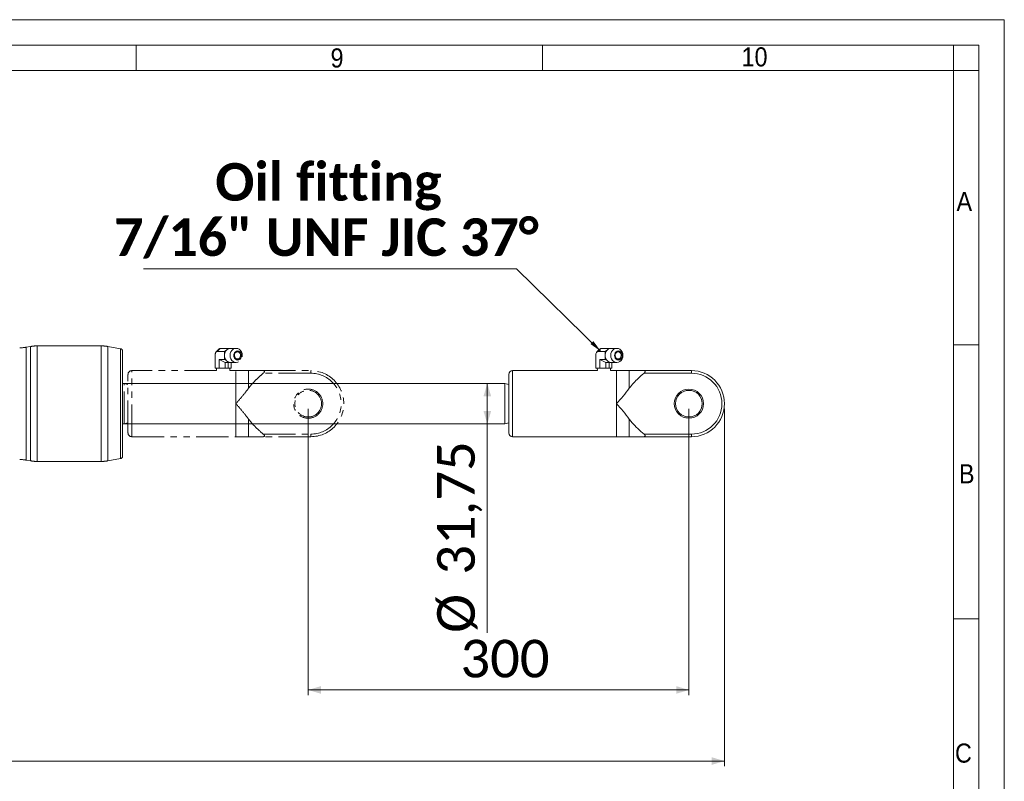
# Model space of a CAD drawing. Header units: millimetres. Extents: x 40 to 3324, y 40 to 2336.
# Tile 9 of 9: x 2548 to 3324, y 1736 to 2336. Entities that reach past the tile are written whole.
import ezdxf

# ---------------------------------------------------------------- set-up
doc = ezdxf.new("R2010")
doc.units = ezdxf.units.MM
doc.header["$LTSCALE"] = 4
doc.linetypes.add('SLD-Combinazione-di-due-tratteggi', pattern=[12.7, 6.35, -1.27, 1.27, -1.27, 1.27, -1.27])
doc.linetypes.add('SLD-Solido', pattern=[0])
doc.styles.add('SLDTEXTSTYLE0', font='GOTHIC.TTF', dxfattribs={"width": 0.913})
doc.styles.add('SLDTEXTSTYLE3', font='CALIBRI.TTF')
doc.styles.add('SLDTEXTSTYLE4', font='CALIBRIB.TTF')
doc.styles.get("Standard").update_dxf_attribs({"font": 'CALIBRIB.TTF'})
doc.dimstyles.new('SLDDIMSTYLE0', dxfattribs={"dimtxt": 29.633333, "dimasz": 10, "dimexe": 0, "dimexo": 0.0625, "dimgap": 7.408333, "dimtad": 1, "dimrnd": 1e-09, "dimzin": 12, "dimdsep": 46, "dimtxsty": 'SLDTEXTSTYLE4', "dimsah": 1, "dimcen": 0.09, "dimadec": 0, "dimazin": 3, "dimtfac": 1, "dimtofl": 0, "dimtmove": 0, "dimatfit": 3, "dimfxl": 0, "dimfrac": 2, "dimtolj": 1, "dimtzin": 12, "dimarcsym": 0})
doc.dimstyles.new('SLDDIMSTYLE1', dxfattribs={"dimtxt": 0.18, "dimasz": 10, "dimexe": 0, "dimexo": 0.0625, "dimgap": 0, "dimtad": 0, "dimtih": 1, "dimtoh": 1, "dimdec": 0, "dimrnd": 1e-09, "dimzin": 0, "dimdsep": 46, "dimtxsty": 'Standard', "dimsah": 1, "dimcen": 0.09, "dimadec": 0, "dimazin": 0, "dimtfac": 10, "dimtdec": 0, "dimtofl": 0, "dimtmove": 0, "dimatfit": 3, "dimfxl": 0, "dimfrac": 2, "dimtolj": 1, "dimtzin": 0, "dimarcsym": 0})

# ---------------------------------------------------------------- blocks, each defined once
blk = doc.blocks.new('_D')
at = {"color": 7, "linetype": 'SLD-Solido', "lineweight": 0}
for p, q in [((2775.49, 2029.56), (2775.49, 1804.06)), ((3075.49, 2029.56), (3075.49, 1804.06)), ((2775.49, 1808.06), (3075.49, 1808.06))]:
    blk.add_line(p, q, dxfattribs=at)
for points in [[(2775.49, 1808.06), (2785.49, 1805.06), (2785.49, 1811.06)], [(3075.49, 1808.06), (3065.49, 1811.06), (3065.49, 1805.06)]]:
    blk.add_solid(points, dxfattribs=at)
at = {"color": 7, "linetype": 'SLD-Solido', "lineweight": 0, "insert": (2895.44, 1847.57), "char_height": 29.633, "attachment_point": 1, "style": 'SLDTEXTSTYLE3'}
blk.add_mtext('300', dxfattribs=at)
blk = doc.blocks.new('_D_1')
at = {"color": 7, "linetype": 'SLD-Solido', "lineweight": 0}
for p, q in [((2916.62, 2049.43), (2916.62, 2017.68)), ((2916.62, 2017.68), (2916.62, 1852.99))]:
    blk.add_line(p, q, dxfattribs=at)
for points in [[(2916.62, 2049.43), (2913.62, 2039.43), (2919.62, 2039.43)], [(2916.62, 2017.68), (2919.62, 2027.68), (2913.62, 2027.68)]]:
    blk.add_solid(points, dxfattribs=at)
at = {"color": 7, "linetype": 'SLD-Solido', "lineweight": 0, "char_height": 29.633, "attachment_point": 1, "rotation": 90, "style": 'SLDTEXTSTYLE3'}
for s, insert in [('31,75', (2877.11, 1898.82)), ('%%c', (2877.11, 1852.99))]:
    blk.add_mtext(s, dxfattribs=dict(at, insert=insert))
blk = doc.blocks.new('_D_2')
at = {"color": 7, "linetype": 'SLD-Solido', "lineweight": 0}
for p, q in [((117.49, 2029.56), (117.49, 1748.06)), ((3103.49, 2029.56), (3103.49, 1748.06)), ((117.49, 1752.06), (3103.49, 1752.06))]:
    blk.add_line(p, q, dxfattribs=at)
for points in [[(117.49, 1752.06), (127.49, 1749.06), (127.49, 1755.06)], [(3103.49, 1752.06), (3093.49, 1755.06), (3093.49, 1749.06)]]:
    blk.add_solid(points, dxfattribs=at)
at = {"color": 7, "linetype": 'SLD-Solido', "lineweight": 0, "insert": (1570.43, 1791.57), "char_height": 29.633, "attachment_point": 1, "style": 'SLDTEXTSTYLE3'}
blk.add_mtext('2986', dxfattribs=at)
blk = doc.blocks.new('SW_NOTE_3')
at = {"color": 0, "linetype": 'SLD-Solido', "lineweight": 0}
blk.add_line((-293.69, 0), (0, 0), dxfattribs=at)
at = {"color": 0, "linetype": 'Continuous', "lineweight": 0, "char_height": 29.6333, "attachment_point": 2, "style": 'SLDTEXTSTYLE4'}
for s, insert in [('Oil fitting', (-148.03, 83.39)), ('7/16" UNF JIC 37°', (-149.7, 39.88))]:
    blk.add_mtext(s, dxfattribs=dict(at, insert=insert))

msp = doc.modelspace()

# ---------------------------------------------------------------- linework, layer by layer
at = {"color": 7, "linetype": 'SLD-Solido', "lineweight": 0}
for p, q in [((3324, 2336), (40, 2336)), ((3324, 40), (3324, 2336)), ((3304, 2316), (60, 2316)), ((2640, 2316), (2640, 2296)), ((2960, 2316), (2960, 2296)), ((3284, 2296), (3284, 2316)), ((3304, 60), (3304, 2316)), ((3304, 2296), (3284, 2296)), ((3304, 2080), (3284, 2080)), ((3304, 1864), (3284, 1864))]:
    msp.add_line(p, q, dxfattribs=at)
at = {"color": 7, "linetype": 'SLD-Solido', "lineweight": 15}
for p, q in [((3284, 2296), (80, 2296)), ((3284, 80), (3284, 2296)), ((2556.702, 2078.602), (2553.364, 2078.014)), ((2553.364, 2078.014), (2553.364, 1989.102)), ((2556.702, 1988.514), (2556.702, 2078.602)), ((2609.212, 2079.058), (2561.911, 2079.058)), ((2561.911, 2079.058), (2561.911, 1988.058)), ((2609.653, 2079.058), (2611.287, 2079.058)), ((2611.287, 2079.058), (2612.92, 2079.058)), ((2612.484, 1988.058), (2612.484, 2079.025)), ((2627.634, 2076.849), (2617.693, 2078.602)), ((2617.693, 2078.602), (2617.693, 1988.514)), ((2627.634, 1990.266), (2627.634, 2076.849)), ((2629.287, 1992.236), (2629.287, 2074.88)), ((3002.136, 2071.558), (3002.136, 2061.558)), ((3005.118, 2076.55), (3002.956, 2074.388)), ((3006.019, 2077.029), (3003.723, 2074.733)), ((3003.723, 2074.733), (3009.473, 2074.733)), ((3006.294, 2077.058), (3012.96, 2077.058)), ((3009.473, 2074.733), (3011.263, 2075.927)), ((3009.473, 2074.733), (3009.473, 2072.346)), ((3012.446, 2076.715), (3012.96, 2077.058)), ((3012.96, 2077.058), (3013.554, 2077.058)), ((3018.696, 2077.114), (3014.237, 2077.114)), ((3005.311, 2068.382), (3009.96, 2066.058)), ((3005.311, 2068.382), (3009.473, 2068.382)), ((3005.311, 2068.382), (3005.311, 2061.558)), ((3009.473, 2070.769), (3009.473, 2068.382)), ((3009.473, 2068.382), (3011.263, 2067.189)), ((3009.96, 2066.058), (3012.96, 2066.058)), ((3009.96, 2066.058), (3009.96, 2061.558)), ((3012.446, 2066.4), (3012.96, 2066.058)), ((3012.513, 2066.058), (3012.513, 2061.558)), ((3012.96, 2066.058), (3013.554, 2066.058)), ((3014.237, 2066.002), (3018.696, 2066.002)), ((3014.837, 2066.002), (3014.837, 2061.558)), ((2933.487, 2010.558), (2933.487, 2056.558)), ((3003.342, 2059.558), (2936.487, 2059.558)), ((2936.487, 2007.558), (2936.487, 2059.558)), ((3005.311, 2061.558), (3002.136, 2061.558)), ((3003.272, 2061.558), (3003.342, 2059.558)), ((3009.96, 2061.558), (3005.311, 2061.558)), ((3012.513, 2061.558), (3009.96, 2061.558)), ((3014.837, 2061.558), (3012.513, 2061.558)), ((3013.631, 2059.558), (3013.701, 2061.558)), ((3018.487, 2059.558), (3013.631, 2059.558)), ((3018.487, 2033.558), (3018.487, 2059.558)), ((3028.487, 2045.662), (3028.487, 2059.558)), ((3040.098, 2059.558), (3077.487, 2059.558)), ((3077.487, 2057.558), (3040.098, 2057.558)), ((3077.487, 2059.558), (3077.487, 2057.558)), ((2930.435, 2049.433), (2629.287, 2049.433)), ((2933.487, 2048.558), (2930.435, 2049.433)), ((2930.435, 2017.683), (2930.435, 2049.433)), ((3018.487, 2007.558), (3018.487, 2033.558)), ((2629.287, 2017.683), (2930.435, 2017.683)), ((2930.435, 2017.683), (2933.487, 2018.558)), ((3028.487, 2007.558), (3028.487, 2021.454)), ((3040.098, 2009.558), (3077.487, 2009.558)), ((3077.487, 2007.558), (3077.487, 2009.558)), ((2936.487, 2007.558), (3018.487, 2007.558)), ((3077.487, 2007.558), (3040.098, 2007.558)), ((2553.364, 1989.102), (2556.702, 1988.514)), ((2561.911, 1988.058), (2612.484, 1988.058)), ((2617.693, 1988.514), (2627.634, 1990.266))]:
    msp.add_line(p, q, dxfattribs=at)
at = {"color": 7, "linetype": 'SLD-Combinazione-di-due-tratteggi', "lineweight": 0}
for p, q in [((2556.702, 2078.602), (2553.364, 2078.014)), ((2553.364, 2078.014), (2553.364, 1989.102)), ((2556.702, 1988.514), (2556.702, 2078.602)), ((2609.212, 2079.058), (2561.911, 2079.058)), ((2561.911, 2079.058), (2561.911, 1988.058)), ((2609.653, 2079.058), (2611.287, 2079.058)), ((2611.287, 2079.058), (2612.92, 2079.058)), ((2612.484, 1988.058), (2612.484, 2079.025)), ((2627.634, 2076.849), (2617.693, 2078.602)), ((2617.693, 2078.602), (2617.693, 1988.514)), ((2627.634, 1990.266), (2627.634, 2076.849)), ((2629.287, 1992.236), (2629.287, 2074.88)), ((2702.136, 2071.558), (2702.136, 2061.558)), ((2705.118, 2076.55), (2702.956, 2074.388)), ((2706.019, 2077.029), (2703.723, 2074.733)), ((2703.723, 2074.733), (2709.473, 2074.733)), ((2706.294, 2077.058), (2712.96, 2077.058)), ((2709.473, 2074.733), (2711.263, 2075.927)), ((2709.473, 2074.733), (2709.473, 2072.346)), ((2712.446, 2076.715), (2712.96, 2077.058)), ((2712.96, 2077.058), (2713.554, 2077.058)), ((2718.696, 2077.114), (2714.237, 2077.114)), ((2705.311, 2068.382), (2709.96, 2066.058)), ((2705.311, 2068.382), (2709.473, 2068.382)), ((2705.311, 2068.382), (2705.311, 2061.558)), ((2709.473, 2070.769), (2709.473, 2068.382)), ((2709.473, 2068.382), (2711.263, 2067.189)), ((2709.96, 2066.058), (2712.96, 2066.058)), ((2709.96, 2066.058), (2709.96, 2061.558)), ((2712.446, 2066.4), (2712.96, 2066.058)), ((2712.513, 2066.058), (2712.513, 2061.558)), ((2712.96, 2066.058), (2713.554, 2066.058)), ((2714.237, 2066.002), (2718.696, 2066.002)), ((2714.837, 2066.002), (2714.837, 2061.558)), ((2633.487, 2010.558), (2633.487, 2056.558)), ((2703.342, 2059.558), (2636.487, 2059.558)), ((2636.487, 2007.558), (2636.487, 2059.558)), ((2705.311, 2061.558), (2702.136, 2061.558)), ((2703.272, 2061.558), (2703.342, 2059.558)), ((2709.96, 2061.558), (2705.311, 2061.558)), ((2712.513, 2061.558), (2709.96, 2061.558)), ((2714.837, 2061.558), (2712.513, 2061.558)), ((2713.631, 2059.558), (2713.701, 2061.558)), ((2718.487, 2059.558), (2713.631, 2059.558)), ((2718.487, 2033.558), (2718.487, 2059.558)), ((2728.487, 2045.662), (2728.487, 2059.558)), ((2740.098, 2059.558), (2777.487, 2059.558)), ((2777.487, 2057.558), (2740.098, 2057.558)), ((2777.487, 2059.558), (2777.487, 2057.558)), ((2630.435, 2049.433), (2629.287, 2049.433)), ((2633.487, 2048.558), (2630.435, 2049.433)), ((2630.435, 2017.683), (2630.435, 2049.433)), ((2718.487, 2007.558), (2718.487, 2033.558)), ((2629.287, 2017.683), (2630.435, 2017.683)), ((2630.435, 2017.683), (2633.487, 2018.558)), ((2728.487, 2007.558), (2728.487, 2021.454)), ((2740.098, 2009.558), (2777.487, 2009.558)), ((2777.487, 2007.558), (2777.487, 2009.558)), ((2636.487, 2007.558), (2718.487, 2007.558)), ((2777.487, 2007.558), (2740.098, 2007.558)), ((2553.364, 1989.102), (2556.702, 1988.514)), ((2561.911, 1988.058), (2612.484, 1988.058)), ((2617.693, 1988.514), (2627.634, 1990.266))]:
    msp.add_line(p, q, dxfattribs=at)
at = {"color": 7, "linetype": 'SLD-Combinazione-di-due-tratteggi', "lineweight": 0, "flags": 128}
for points in [[(2718.696, 2066.002), (2717.451, 2066.191), (2716.29, 2066.746), (2715.294, 2067.629), (2714.529, 2068.78), (2714.048, 2070.12), (2713.884, 2071.558), (2714.048, 2072.996), (2714.529, 2074.336), (2715.294, 2075.487), (2716.29, 2076.37), (2717.451, 2076.925), (2718.696, 2077.114), (2719.942, 2076.925), (2721.102, 2076.37), (2722.099, 2075.487), (2722.863, 2074.336), (2723.344, 2072.996), (2723.508, 2071.558), (2723.344, 2070.12), (2722.863, 2068.78), (2722.099, 2067.629), (2721.102, 2066.746), (2719.942, 2066.191), (2718.696, 2066.002)], [(2719.987, 2067.946), (2720.953, 2068.123), (2721.825, 2068.636), (2722.517, 2069.435), (2722.961, 2070.442), (2723.114, 2071.558), (2722.961, 2072.674), (2722.517, 2073.681), (2721.825, 2074.48), (2720.953, 2074.993), (2719.987, 2075.169), (2719.02, 2074.993), (2718.148, 2074.48), (2717.456, 2073.681), (2717.012, 2072.674), (2716.859, 2071.558), (2717.012, 2070.442), (2717.456, 2069.435), (2718.148, 2068.636), (2719.02, 2068.123), (2719.987, 2067.946)], [(2719.987, 2068.224), (2719.049, 2068.405), (2718.213, 2068.927), (2717.57, 2069.734), (2717.188, 2070.739), (2717.109, 2071.833), (2717.343, 2072.897), (2717.862, 2073.816), (2718.612, 2074.49), (2719.511, 2074.846), (2720.462, 2074.846), (2721.361, 2074.49), (2722.111, 2073.816), (2722.63, 2072.897), (2722.864, 2071.833), (2722.785, 2070.739), (2722.404, 2069.734), (2721.76, 2068.927), (2720.924, 2068.405), (2719.987, 2068.224)], [(2719.709, 2068.78), (2720.578, 2068.967), (2721.33, 2069.505), (2721.862, 2070.32), (2722.104, 2071.301), (2722.023, 2072.318), (2721.629, 2073.232), (2720.975, 2073.92), (2720.151, 2074.289), (2719.267, 2074.289), (2718.442, 2073.92), (2717.789, 2073.232), (2717.395, 2072.318), (2717.313, 2071.301), (2717.555, 2070.32), (2718.088, 2069.505), (2718.84, 2068.967), (2719.709, 2068.78)]]:
    msp.add_lwpolyline(points, dxfattribs=at)
at = {"color": 7, "linetype": 'SLD-Solido', "lineweight": 15, "flags": 128}
for points in [[(3018.696, 2066.002), (3017.451, 2066.191), (3016.29, 2066.746), (3015.294, 2067.629), (3014.529, 2068.78), (3014.048, 2070.12), (3013.884, 2071.558), (3014.048, 2072.996), (3014.529, 2074.336), (3015.294, 2075.487), (3016.29, 2076.37), (3017.451, 2076.925), (3018.696, 2077.114), (3019.942, 2076.925), (3021.102, 2076.37), (3022.099, 2075.487), (3022.863, 2074.336), (3023.344, 2072.996), (3023.508, 2071.558), (3023.344, 2070.12), (3022.863, 2068.78), (3022.099, 2067.629), (3021.102, 2066.746), (3019.942, 2066.191), (3018.696, 2066.002)], [(3019.987, 2067.946), (3020.953, 2068.123), (3021.825, 2068.636), (3022.517, 2069.435), (3022.961, 2070.442), (3023.114, 2071.558), (3022.961, 2072.674), (3022.517, 2073.681), (3021.825, 2074.48), (3020.953, 2074.993), (3019.987, 2075.169), (3019.02, 2074.993), (3018.148, 2074.48), (3017.456, 2073.681), (3017.012, 2072.674), (3016.859, 2071.558), (3017.012, 2070.442), (3017.456, 2069.435), (3018.148, 2068.636), (3019.02, 2068.123), (3019.987, 2067.946)], [(3019.987, 2068.224), (3019.049, 2068.405), (3018.213, 2068.927), (3017.57, 2069.734), (3017.188, 2070.739), (3017.109, 2071.833), (3017.343, 2072.897), (3017.862, 2073.816), (3018.612, 2074.49), (3019.511, 2074.846), (3020.462, 2074.846), (3021.361, 2074.49), (3022.111, 2073.816), (3022.63, 2072.897), (3022.864, 2071.833), (3022.785, 2070.739), (3022.404, 2069.734), (3021.76, 2068.927), (3020.924, 2068.405), (3019.987, 2068.224)], [(3019.709, 2068.78), (3020.578, 2068.967), (3021.33, 2069.505), (3021.862, 2070.32), (3022.104, 2071.301), (3022.023, 2072.318), (3021.629, 2073.232), (3020.975, 2073.92), (3020.151, 2074.289), (3019.267, 2074.289), (3018.442, 2073.92), (3017.789, 2073.232), (3017.395, 2072.318), (3017.313, 2071.301), (3017.555, 2070.32), (3018.088, 2069.505), (3018.84, 2068.967), (3019.709, 2068.78)]]:
    msp.add_lwpolyline(points, dxfattribs=at)
at = {"color": 7, "linetype": 'SLD-Combinazione-di-due-tratteggi', "lineweight": 0}
for radius in [11.5, 10.5]:
    msp.add_circle((2775.487, 2033.558), radius, dxfattribs=at)
at = {"color": 7, "linetype": 'SLD-Solido', "lineweight": 15}
for radius in [11.5, 10.5]:
    msp.add_circle((3075.487, 2033.558), radius, dxfattribs=at)
for centre, radius, start, end in [((2548.155, 2107.558), 30, 270, 280), ((2561.911, 2049.058), 30, 90, 100), ((2612.484, 2049.058), 30, 80, 88.299153), ((2627.287, 2074.88), 2, 0, 80), ((3015.833, 2071.558), 6.409, 172.931392, 187.068608), ((3015.224, 2071.709), 5.786, 133.198979, 173.670967), ((3014.433, 2072.454), 4.702, 114.993835, 132.385301), ((3014.263, 2072.805), 4.312, 99.468971, 114.915796), ((3014.237, 2072.934), 4.18, 90.006106, 99.410679), ((3015.224, 2071.407), 5.786, 186.329033, 226.801021), ((3014.433, 2070.662), 4.702, 227.614533, 245.006331), ((3014.263, 2070.311), 4.312, 245.084234, 260.530648), ((3014.237, 2070.182), 4.18, 260.589972, 269.993864), ((2936.487, 2056.558), 3, 90, 180), ((3077.487, 2033.558), 26, 270, 90), ((3077.487, 2033.558), 24, 270, 90), ((2936.487, 2010.558), 3, 180, 270), ((2548.155, 1959.558), 30, 80, 90), ((2561.911, 2018.058), 30, 260, 270), ((2612.484, 2018.058), 30, 270, 280), ((2627.287, 1992.236), 2, 280, 0)]:
    msp.add_arc(centre, radius, start, end, dxfattribs=at)
at = {"color": 7, "linetype": 'SLD-Combinazione-di-due-tratteggi', "lineweight": 0}
for centre, radius, start, end in [((2548.155, 2107.558), 30, 270, 280), ((2561.911, 2049.058), 30, 90, 100), ((2612.484, 2049.058), 30, 80, 88.299153), ((2627.287, 2074.88), 2, 0, 80), ((2715.832, 2071.558), 6.407, 172.929715, 187.070285), ((2715.224, 2071.709), 5.786, 133.198762, 173.671183), ((2714.433, 2072.453), 4.702, 114.994942, 132.38486), ((2714.263, 2072.804), 4.312, 99.469351, 114.914763), ((2714.237, 2072.935), 4.179, 90.006141, 99.410951), ((2715.224, 2071.407), 5.786, 186.328817, 226.801238), ((2714.433, 2070.662), 4.702, 227.614974, 245.005224), ((2714.263, 2070.311), 4.312, 245.085267, 260.530268), ((2714.237, 2070.181), 4.18, 260.5897, 269.993828), ((2636.487, 2056.558), 3, 90, 180), ((2777.487, 2033.558), 26, 270, 90), ((2777.487, 2033.558), 24, 270, 90), ((2636.487, 2010.558), 3, 180, 270), ((2548.155, 1959.558), 30, 80, 90), ((2561.911, 2018.058), 30, 260, 270), ((2612.484, 2018.058), 30, 270, 280), ((2627.287, 1992.236), 2, 280, 0)]:
    msp.add_arc(centre, radius, start, end, dxfattribs=at)
for centre, major_axis, ratio, start_param, end_param in [((2704.253, 2070.499), (-0.685, 4.221), 0.4744979, 6.2063365, 7.5244526), ((2707.144, 2073.391), (-1.465, 3.537), 0.6586992, 6.1431665, 6.5495443), ((2700.794, 2073.391), (5.774, 3.569), 0.145898, 0.2318238, 0.3581639)]:
    msp.add_ellipse(centre, major_axis=major_axis, ratio=ratio, start_param=start_param, end_param=end_param, dxfattribs=at)
at = {"color": 7, "linetype": 'SLD-Solido', "lineweight": 15}
for centre, major_axis, ratio, start_param, end_param in [((3004.253, 2070.499), (-0.685, 4.221), 0.4744979, 6.2063365, 7.5244526), ((3007.144, 2073.391), (-1.465, 3.537), 0.6586992, 6.1431665, 6.5495443), ((3000.794, 2073.391), (5.774, 3.569), 0.145898, 0.2318238, 0.3581639)]:
    msp.add_ellipse(centre, major_axis=major_axis, ratio=ratio, start_param=start_param, end_param=end_param, dxfattribs=at)
for points, knots in [([(2612.484, 2079.025), (2612.456, 2079.024), (2612.234, 2079.019), (2611.757, 2079.01), (2611.04, 2079.008), (2610.351, 2079.017), (2609.764, 2079.034), (2609.364, 2079.05), (2609.175, 2079.058), (2609.205, 2079.057), (2609.212, 2079.057)], [0, 0, 0, 0, 0.0218379, 0.1767852, 0.3316199, 0.4863373, 0.6411159, 0.7960384, 0.9509633, 1, 1, 1, 1]), ([(2612.484, 2079.025), (2612.663, 2079.029), (2613.022, 2079.038), (2613.335, 2079.043), (2613.36, 2079.044), (2613.372, 2079.044)], [0, 0, 0, 0, 0.3499726, 0.6999464, 1, 1, 1, 1]), ([(3018.487, 2059.558), (3018.494, 2059.558), (3020.221, 2059.558), (3023.7, 2059.558), (3026.89, 2059.558), (3028.487, 2059.558)], [0, 0, 0, 0, 0.0020528, 0.5007006, 1, 1, 1, 1]), ([(3028.487, 2059.558), (3029.333, 2059.558), (3031.027, 2059.558), (3034.867, 2059.558), (3038, 2059.558), (3040.098, 2059.558)], [0, 0, 0, 0, 0.2480055, 0.4961815, 1, 1, 1, 1]), ([(3040.098, 2057.558), (3038.622, 2056.266), (3035.799, 2053.797), (3031.844, 2049.886), (3029.608, 2047.073), (3028.487, 2045.662)], [0, 0, 0, 0, 0.3533142, 0.6755322, 1, 1, 1, 1]), ([(3040.098, 2057.558), (3040.351, 2057.792), (3040.708, 2058.123), (3041.001, 2058.625), (3041.086, 2058.948), (3041.03, 2059.22), (3040.818, 2059.438), (3040.484, 2059.544), (3040.208, 2059.554), (3040.098, 2059.558)], [0, 0, 0, 0, 0.2680956, 0.3793666, 0.4915556, 0.5907497, 0.7079365, 0.8835337, 1, 1, 1, 1]), ([(3028.487, 2045.662), (3026.894, 2043.595), (3023.704, 2039.456), (3020.225, 2035.541), (3018.494, 2033.566), (3018.487, 2033.558)], [0, 0, 0, 0, 0.4983182, 0.9979472, 1, 1, 1, 1]), ([(3018.487, 2033.558), (3018.494, 2033.55), (3020.221, 2031.579), (3023.7, 2027.663), (3026.89, 2023.524), (3028.487, 2021.454)], [0, 0, 0, 0, 0.0020528, 0.5007006, 1, 1, 1, 1]), ([(3028.487, 2021.454), (3029.173, 2020.566), (3031.21, 2017.931), (3035.097, 2013.944), (3038.427, 2011.023), (3040.098, 2009.558)], [0, 0, 0, 0, 0.2020971, 0.5996243, 1, 1, 1, 1]), ([(3040.098, 2007.558), (3040.351, 2007.576), (3040.708, 2007.603), (3041.001, 2007.85), (3041.086, 2008.1), (3041.03, 2008.421), (3040.818, 2008.822), (3040.484, 2009.215), (3040.208, 2009.46), (3040.098, 2009.558)], [0, 0, 0, 0, 0.2680956, 0.3793666, 0.4915556, 0.5907497, 0.7079365, 0.8835337, 1, 1, 1, 1]), ([(3028.487, 2007.558), (3026.894, 2007.558), (3023.704, 2007.558), (3020.225, 2007.558), (3018.494, 2007.558), (3018.487, 2007.558)], [0, 0, 0, 0, 0.4983182, 0.9979472, 1, 1, 1, 1]), ([(3040.098, 2007.558), (3038.124, 2007.558), (3035.153, 2007.558), (3031.498, 2007.558), (3029.606, 2007.558), (3028.652, 2007.558), (3028.487, 2007.558)], [0, 0, 0, 0, 0.4727962, 0.711478, 0.9500325, 1, 1, 1, 1])]:
    msp.add_open_spline(points, degree=3, knots=knots, dxfattribs=at)
at = {"color": 7, "linetype": 'SLD-Combinazione-di-due-tratteggi', "lineweight": 0}
for points, knots in [([(2612.484, 2079.025), (2612.456, 2079.024), (2612.234, 2079.019), (2611.757, 2079.01), (2611.04, 2079.008), (2610.351, 2079.017), (2609.764, 2079.034), (2609.364, 2079.05), (2609.175, 2079.058), (2609.205, 2079.057), (2609.212, 2079.057)], [0, 0, 0, 0, 0.0218379, 0.1767852, 0.3316199, 0.4863373, 0.6411159, 0.7960384, 0.9509633, 1, 1, 1, 1]), ([(2612.484, 2079.025), (2612.663, 2079.029), (2613.022, 2079.038), (2613.335, 2079.043), (2613.36, 2079.044), (2613.372, 2079.044)], [0, 0, 0, 0, 0.3499726, 0.6999464, 1, 1, 1, 1]), ([(2718.487, 2059.558), (2718.494, 2059.558), (2720.222, 2059.558), (2723.7, 2059.558), (2726.89, 2059.558), (2728.487, 2059.558)], [0, 0, 0, 0, 0.0020535, 0.5007, 1, 1, 1, 1]), ([(2728.487, 2059.558), (2729.333, 2059.558), (2731.027, 2059.558), (2734.867, 2059.558), (2738, 2059.558), (2740.098, 2059.558)], [0, 0, 0, 0, 0.2480053, 0.4961813, 1, 1, 1, 1]), ([(2740.098, 2057.558), (2738.622, 2056.266), (2735.799, 2053.797), (2731.844, 2049.886), (2729.608, 2047.073), (2728.487, 2045.662)], [0, 0, 0, 0, 0.3533146, 0.675533, 1, 1, 1, 1]), ([(2740.098, 2057.558), (2740.351, 2057.792), (2740.708, 2058.123), (2741.001, 2058.625), (2741.086, 2058.948), (2741.03, 2059.22), (2740.818, 2059.438), (2740.484, 2059.544), (2740.208, 2059.554), (2740.098, 2059.558)], [0, 0, 0, 0, 0.26809563, 0.37936759, 0.49155666, 0.59075129, 0.70793803, 0.88353655, 1, 1, 1, 1]), ([(2728.487, 2045.662), (2726.894, 2043.595), (2723.703, 2039.456), (2720.225, 2035.54), (2718.494, 2033.566), (2718.487, 2033.558)], [0, 0, 0, 0, 0.4983182, 0.9979465, 1, 1, 1, 1]), ([(2718.487, 2033.558), (2718.494, 2033.55), (2720.222, 2031.579), (2723.7, 2027.663), (2726.89, 2023.524), (2728.487, 2021.454)], [0, 0, 0, 0, 0.0020535, 0.5007, 1, 1, 1, 1]), ([(2728.487, 2021.454), (2729.173, 2020.566), (2731.21, 2017.931), (2735.097, 2013.944), (2738.427, 2011.023), (2740.098, 2009.558)], [0, 0, 0, 0, 0.2020971, 0.5996242, 1, 1, 1, 1]), ([(2740.098, 2007.558), (2740.351, 2007.576), (2740.708, 2007.603), (2741.001, 2007.85), (2741.086, 2008.1), (2741.03, 2008.421), (2740.818, 2008.822), (2740.484, 2009.215), (2740.208, 2009.46), (2740.098, 2009.558)], [0, 0, 0, 0, 0.26809563, 0.37936759, 0.49155666, 0.59075129, 0.70793803, 0.88353655, 1, 1, 1, 1]), ([(2728.487, 2007.558), (2726.894, 2007.558), (2723.703, 2007.558), (2720.225, 2007.558), (2718.494, 2007.558), (2718.487, 2007.558)], [0, 0, 0, 0, 0.4983182, 0.9979465, 1, 1, 1, 1]), ([(2740.098, 2007.558), (2738.124, 2007.558), (2735.153, 2007.558), (2731.498, 2007.558), (2729.606, 2007.558), (2728.652, 2007.558), (2728.487, 2007.558)], [0, 0, 0, 0, 0.472796, 0.7114779, 0.9500325, 1, 1, 1, 1])]:
    msp.add_open_spline(points, degree=3, knots=knots, dxfattribs=at)

# ---------------------------------------------------------------- block references
at = {"color": 7, "linetype": 'Continuous', "lineweight": 0}
msp.add_blockref('SW_NOTE_3', (2939.501, 2139.661), dxfattribs=at)

# ---------------------------------------------------------------- texts
at = {"color": 7, "linetype": 'Continuous', "lineweight": 0, "char_height": 15.048, "attachment_point": 1, "style": 'SLDTEXTSTYLE0'}
for s, insert in [('9', (2793.121, 2313.398)), ('10', (3116.987, 2314.248)), ('A', (3286.339, 2200.385)), ('B', (3288.294, 1985.85)), ('C', (3285.14, 1765.854))]:
    msp.add_mtext(s, dxfattribs=dict(at, insert=insert))

# ---------------------------------------------------------------- dimensions: what is measured, and where the dimension line sits
at = {"color": 7, "linetype": 'SLD-Solido', "lineweight": 0}
dim = msp.add_linear_dim(base=(2916.621, 2017.683), p1=(2930.435, 2049.433), p2=(2930.435, 2017.683), angle=90, text='%%c<>', dimstyle='SLDDIMSTYLE0', dxfattribs=at)
dim.commit()
dim.dimension.update_dxf_attribs({"geometry": '_D_1', "text_midpoint": (2916.621, 1921.07), "dimtype": 160})
for base, p1, p2, picture, middle in [((3103.487, 1752.058), (117.487, 2033.558), (3103.487, 2033.558), '_D_2', (1610.487, 1752.058)), ((3075.487, 1808.058), (2775.487, 2033.558), (3075.487, 2033.558), '_D', (2925.487, 1808.058))]:
    dim = msp.add_linear_dim(base=base, p1=p1, p2=p2, dimstyle='SLDDIMSTYLE0', dxfattribs=at)
    dim.commit()
    dim.dimension.update_dxf_attribs({"geometry": picture, "text_midpoint": middle, "dimtype": 160})

# ---------------------------------------------------------------- leaders
at = {"color": 7, "linetype": 'Continuous', "lineweight": 0}
msp.add_leader([(3006.161, 2074.733), (2939.501, 2139.661)], dimstyle='SLDDIMSTYLE1', dxfattribs=at)

doc.saveas('drawing.dxf')
